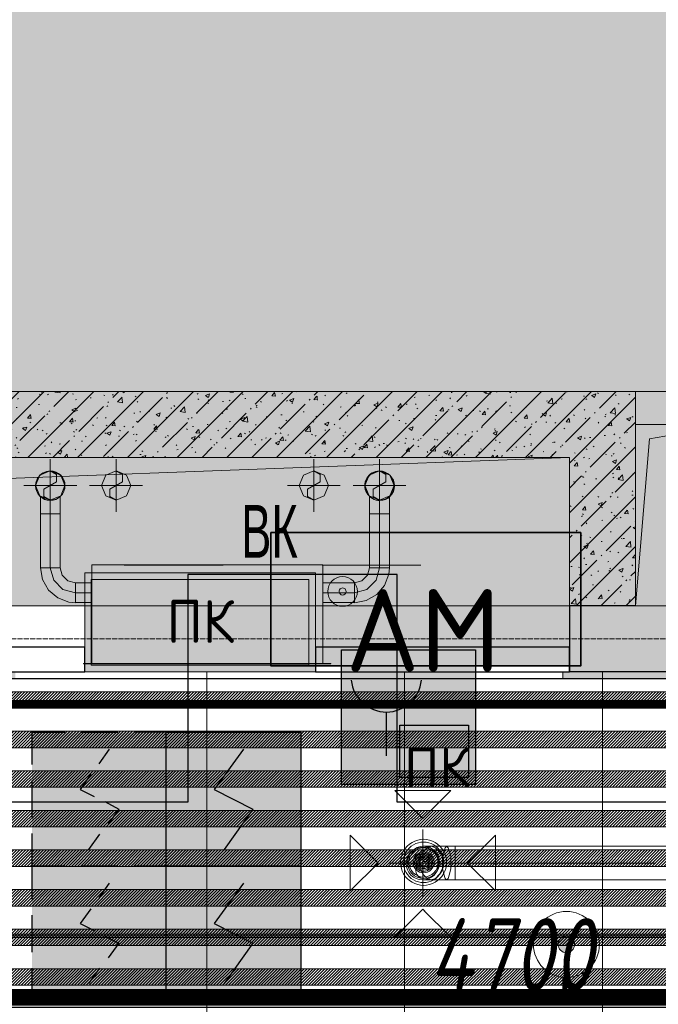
# Model space of a CAD drawing. Header units: millimetres. Extents: x -521669 to 178656, y -69521 to 500758.
# Tile 181 of 256: x -182570 to -180633, y 479105 to 482091. Entities that reach past the tile are written whole.
import ezdxf

# ---------------------------------------------------------------- set-up
doc = ezdxf.new("R2010")
doc.units = ezdxf.units.MM
for name, pattern in [('( Hidden )', [0.375, 0.25, -0.125]), ('-D1-03x03', [6, 3, -3]), ('-D1d1-15x02', [19, 15, -2, 0, -2]), ('DASHDOT', [25.4, 12.7, -6.35, 0, -6.35]), ('DASHEDx20', [0.75, 0.5, -0.25])]:
    doc.linetypes.add(name, pattern=pattern)
doc.layers.get('Defpoints').update_dxf_attribs({"color": 31})
for name, color, linetype, lineweight in [('_0', 7, 'Continuous', 13), ('A-DETL-GENF', 7, 'Continuous', 5), ('A-FLOR', 7, 'Continuous', 5), ('A-GENM-HDLN', 7, '-D1-03x03', 5), ('A-WALL', 7, 'Continuous', 5), ('A-WALL-FNSH', 8, 'Continuous', 5), ('dim_light', 12, 'Continuous', 9), ('dim_razv', 93, 'DASHDOT', 9), ('engineering', 20, 'Continuous', 13), ('I-WALL', 7, 'Continuous', 5), ('M-EQPM', 7, 'Continuous', 5), ('M-EQPM-IDEN', 7, 'Continuous', 5), ('pot', 183, 'Continuous', 15), ('pot sh', 183, 'Continuous', 15), ('S-GRID', 7, 'Continuous', 5), ('wall_new', 152, 'Continuous', 30)]:
    doc.layers.add(name, color=color, linetype=linetype, lineweight=lineweight)
for name, color, linetype, true_color in [('PDF16_0', 30, 'Continuous', 0xff7f00), ('PDF16_Оборудование', 7, 'Continuous', 0xffffff), ('PDF3_Geometry', 7, 'Continuous', 0xdedede), ('PDF3_Solid Fills', 7, 'Continuous', 0x008000)]:
    doc.layers.add(name, color=color, linetype=linetype, true_color=true_color)
for name, color, linetype in [('PDF16_ПС дымовой', 1, 'Continuous'), ('PDF16_ПС ручной', 1, 'Continuous'), ('PDF6_Воздуховоды', 5, 'Continuous'), ('PDF_Text', 7, 'Continuous')]:
    doc.layers.add(name, color=color, linetype=linetype)
doc.layers.add('pol', color=7, linetype='Continuous', lineweight=15, true_color=0x738991)
doc.layers.add('Сводный план', color=1, linetype='Continuous', lineweight=0, true_color=0xff0000)
doc.styles.add('Arial Narrow_4', font='txt', dxfattribs={"width": 0.75, "height": 200})
doc.styles.add('fl_iso paper', font='isocpeur.ttf', dxfattribs={"width": 0.8, "oblique": 10})
doc.styles.add('GOST-2.304_Type-B', font='GOST_Common.ttf')
doc.styles.add('PDF ISOCPEUR', font='isocpeur.ttf')
doc.dimstyles.new('In tre 1_75', dxfattribs={"dimtxt": 220, "dimasz": 120, "dimexe": 60, "dimexo": 10, "dimgap": 50, "dimtad": 1, "dimdec": 0, "dimrnd": 5, "dimzin": 0, "dimdsep": 46, "dimtxsty": 'fl_iso paper', "dimblk": 'ARCHTICK', "dimcen": 0, "dimdle": 60, "dimadec": 0, "dimazin": 0, "dimtfac": 1, "dimtdec": 0, "dimtofl": 0, "dimtmove": 1, "dimatfit": 1, "dimfxl": 1, "dimtfill": 1, "dimtolj": 1, "dimtzin": 0, "dimarcsym": 1})
pattern_1 = [(225, (-233499.5126, 460333.938), (4.49012806, -4.49012806), [])]
pattern_2 = [(225, (-233499.5126, 460693.938), (4.49012806, -4.49012806), [])]
pattern_3 = [(45, (-192252.93, 459363.33), (-75.43415, 75.43415), [106.68, -17.78, 3.556, -17.78]), (45, (-192252.93, 459438.71), (-75.43415, 75.43415), []), (50, (-192252.93, 459363.33), (127.5292, -11.15758), [13.335, -146.685]), (355, (-192252.93, 459363.33), (-24.66966, 133.74), [10.668, -117.348]), (100.451, (-192242.31, 459362.4), (102.85973, 122.5818), [11.333, -124.663]), (46.184, (-192252.93, 459398.89), (189.7552, -29.4304), [20.002, -220.027]), (96.636, (-192237.12, 459396.43), (166.1822, 173.1996), [17, -186.995]), (351.184, (-192252.93, 459398.89), (166.184, 173.1976), [16.002, -176.022]), (21, (-192235.15, 459390), (106.13027, -71.58603), [13.335, -146.685]), (326, (-192235.15, 459390), (43.2619, 128.93175), [10.668, -117.348]), (71.451, (-192226.31, 459384.03), (149.392, 57.34505), [11.333, -124.663]), (37.5, (-192252.935, 459363.327), (2.16223, 59.18836), [3.353, -112.573, 3.353, -115.773, -117.793]), (37.5, (-192252.935, 459363.327), (2.16223, 59.18836), [-235.052, 3.353, -114.44]), (7.5, (-192252.935, 459363.327), (46.77386, 70.12615), [3.353, -64.567, 3.353, -109.906, -44.894]), (7.5, (-192252.935, 459363.327), (46.77386, 70.12615), [-181.178, 3.353, -41.542]), (327.5, (-192292.584, 459363.327), (94.91367, -4.01009), [3.353, -41.097, 3.353, -135.331, -184.023]), (327.5, (-192292.584, 459363.327), (94.91367, -4.01009), [-183.134, 3.353, -180.67]), (317.5, (-192310.36, 459363.33), (103.69057, 17.79882), [3.353, -54.432, 3.353, -88.748, -130.683]), (317.5, (-192310.36, 459363.33), (103.69057, 17.79882), [-149.885, 3.353, -127.33])]

# ---------------------------------------------------------------- blocks, each defined once
blk = doc.blocks.new('_ArchTick')
at = {"color": 0, "linetype": 'ByBlock', "lineweight": 9, "const_width": 0.15}
blk.add_lwpolyline([(-0.5, -0.5), (0.5, 0.5)], dxfattribs=at)
blk = doc.blocks.new('*D6206')
at = {"layer": 'Defpoints', "color": 0, "transparency": 16777216}
for p in [(-178727.9, 479096.4), (-183427.9, 478918.8), (-178727.9, 478918.8)]:
    blk.add_point(p, dxfattribs=at)
at = {"layer": 'dim_light', "color": 0, "lineweight": -2, "transparency": 16777216}
for p, q in [((-183427.9, 478928.8), (-183427.9, 479156.4)), ((-178727.9, 478928.8), (-178727.9, 479156.4)), ((-183487.9, 479096.4), (-178667.9, 479096.4))]:
    blk.add_line(p, q, dxfattribs=at)
at = {"layer": 'dim_light', "color": 0, "lineweight": -2, "transparency": 16777216, "xscale": 120, "yscale": 120, "zscale": 120, "rotation": 180}
blk.add_blockref('_ArchTick', (-183427.9, 479096.4), dxfattribs=at)
at = {"layer": 'dim_light', "color": 0, "lineweight": -2, "transparency": 16777216, "xscale": 120, "yscale": 120, "zscale": 120}
blk.add_blockref('_ArchTick', (-178727.9, 479096.4), dxfattribs=at)
at = {"layer": 'dim_light', "color": 0, "transparency": 16777216, "insert": (-181077.9, 479256.4), "char_height": 220, "attachment_point": 5, "style": 'fl_iso paper', "bg_fill": 3, "box_fill_scale": 1.1, "bg_fill_color": 256, "bg_fill_true_color": 13158600, "bg_fill_transparency": 0}
blk.add_mtext('\\A1;4700', dxfattribs=at)
blk = doc.blocks.new('*U12449')
at = {"layer": 'pol', "true_color": 0x007dfa, "transparency": 33554687}
h = blk.add_hatch(color=150, dxfattribs=at)
h.dxf.hatch_style = 1
h.paths.add_polyline_path([(18004.9, 0), (0, 0), (0, -10), (18004.9, -10)])
at = {"layer": 'pol', "color": 162, "true_color": 0x2c3cc9}
blk.add_lwpolyline([(18004.9, 0), (0, 0), (0, -10), (18004.9, -10)], close=True, dxfattribs=at)
blk = doc.blocks.new('yuyilotffff')
at = {"layer": 'PDF6_Воздуховоды', "color": 5, "lineweight": 18, "true_color": 0x0000ff}
for points in [[(10870.8, 20340.5), (10955.5, 20255.8), (11040.2, 20340.5)], [(10735.4, 20205), (10820, 20120.4), (10735.4, 20035.7)], [(11175.6, 20205), (11091, 20120.4), (11175.6, 20035.7)], [(10980.9, 20069.6), (10993.6, 20073.8), (11006.3, 20086.5), (11014.8, 20103.4), (11019, 20120.4), (11014.8, 20141.5), (11006.3, 20154.2), (10993.6, 20166.9), (10980.9, 20171.2), (10968.2, 20166.9), (10955.5, 20154.2), (10947, 20141.5), (10947, 20120.4), (10947, 20103.4), (10955.5, 20086.5), (10968.2, 20073.8)], [(11027.5, 20069.6), (11031.7, 20073.8), (11035.9, 20086.5), (11040.2, 20103.4), (11040.2, 20120.4), (11040.2, 20141.5), (11035.9, 20154.2), (11031.7, 20166.9), (11027.5, 20171.2), (11023.2, 20166.9), (11019, 20154.2), (11014.8, 20141.5), (11014.8, 20120.4), (11014.8, 20103.4), (11019, 20086.5), (11023.2, 20073.8)], [(11052.9, 20069.6), (11052.9, 20120.4), (11052.9, 20171.2), (11052.9, 20120.4)], [(11052.9, 20120.4), (11662.4, 20120.4)], [(10870.8, 19896), (10955.5, 19980.7), (11040.2, 19896)]]:
    blk.add_lwpolyline(points, close=True, dxfattribs=at)
for points in [[(10955.5, 20018.8), (10955.5, 20222)], [(11052.9, 20171.2), (11027.5, 20171.2), (10980.9, 20171.2), (10955.5, 20171.2)], [(18507.5, 20171.2), (18465.2, 20171.2), (18435.6, 20171.2), (18342.4, 20171.2), (18312.8, 20171.2), (18274.7, 20171.2), (11052.9, 20171.2), (11052.9, 20069.6), (18274.7, 20069.6), (18274.7, 20171.2)], [(10853.9, 20120.4), (11052.9, 20120.4), (10955.5, 20120.4)], [(10955.5, 20069.6), (10980.9, 20069.6), (11027.5, 20069.6), (11052.9, 20069.6)]]:
    blk.add_lwpolyline(points, dxfattribs=at)
for points in [[(10887.8, 20122.5, 1.000007), (11027.5, 20122.5, 1.000007)], [(10896.2, 20122.5, 1.000005), (11019, 20122.5, 1.000005)], [(10957.6, 20166.9, 0.999995), (10957.6, 20078, 0.999995)], [(10957.6, 20154.2, 0.999992), (10957.6, 20090.7, 0.999992)], [(10957.6, 20150, 0.999998), (10957.6, 20095, 0.999998)], [(10957.6, 20145.8, 1.000008), (10957.6, 20099.2, 1.000008)], [(10957.6, 20141.5, 1.00002), (10957.6, 20103.4, 1.00002)], [(10957.6, 20137.3, 1.000041), (10957.6, 20107.7, 1.000041)], [(10957.6, 20133.1, 1.000014), (10957.6, 20111.9, 1.000014)]]:
    blk.add_lwpolyline(points, format="xyb", close=True, dxfattribs=at)
for points in [[(10957.6, 20120.4, 1.000008), (10957.6, 20073.8, -0.414213), (10908.9, 20122.5, -0.414213), (10957.6, 20171.2, 0.999991), (10957.6, 20073.8, 0.999991), (10957.6, 20171.2, -1.000008), (10957.6, 20124.6)], [(10957.6, 20073.8, 0.414213), (11006.3, 20122.5, 0.414213), (10957.6, 20171.2)]]:
    blk.add_lwpolyline(points, format="xyb", dxfattribs=at)
blk.add_circle((10954.3, 20119.2), 49.6, dxfattribs=at)
for radius, start, end in [(69.8, 359.9996, 180.0004), (61.4, 359.9997, 180.0003), (48.7, 0.0005, 179.9995), (48.7, 0.0005, 179.9995), (48.7, 0.0005, 179.9995), (48.7, 0.0005, 179.9995), (48.7, 0.0005, 179.9995), (69.8, 179.9996, 0.0004), (61.4, 179.9997, 0.0003), (48.7, 180.0005, 359.9995), (48.7, 180.0005, 359.9995), (48.7, 180.0005, 359.9995), (48.7, 180.0005, 359.9995), (48.7, 180.0005, 359.9995), (23.3, 89.9995, 270.0005), (23.3, 269.9995, 90.0005)]:
    blk.add_arc((10957.6, 20122.5), radius, start, end, dxfattribs=at)
blk = doc.blocks.new('jkhgfd345')
at = {"layer": 'PDF16_0', "lineweight": 25}
blk.add_lwpolyline([(28990, 24845.5), (27593, 24845.5), (27593, 22326.7), (25899.6, 22326.7), (25899.6, 20305.3), (25406.5, 20305.3), (25076.3, 20305.3), (17073.1, 20305.3), (17073.1, 23459.1), (16709, 23459.1), (16709, 20305.3), (10877.6, 20305.3), (10877.6, 20995.3), (10242.6, 20995.3), (10242.6, 20305.3), (7505.7, 20305.3)], dxfattribs=at)
at = {"layer": 'PDF16_Оборудование', "transparency": 33554559}
for points in [[(11434.3, 21122.3), (10494.5, 21122.3), (11434.3, 20718)], [(10494.5, 21122.3), (11434.3, 20718), (10494.5, 20718)]]:
    blk.add_solid(points, dxfattribs=at)
at = {"layer": 'PDF16_ПС дымовой', "color": 230, "lineweight": 25, "true_color": 0xff007f}
for points in [[(9770.6, 20419.6), (9770.6, 20516.9), (9870.1, 20516.9)], [(9918.7, 20516.9), (10030.9, 20516.9)], [(10177, 20419.6), (10177, 20516.9), (10079.6, 20516.9)], [(9973.8, 20421.7), (10005.5, 20466.1)], [(9770.6, 20258.7), (9770.6, 20370.9)], [(9948.4, 20389.9), (9916.6, 20343.4), (9959, 20322.2)], [(10177, 20258.7), (10177, 20370.9)], [(9990.7, 20307.4), (10033, 20284.1), (10001.3, 20239.6)], [(9770.6, 20011), (9770.6, 20110.5), (9870.1, 20110.5), (9770.6, 20110.5), (9770.6, 20210)], [(9942, 20161.3), (9975.9, 20207.9)], [(10177, 20011), (10177, 20110.5), (10079.6, 20110.5), (10177, 20110.5), (10177, 20210)], [(9973.8, 20015.3), (10005.5, 20059.7)], [(9948.4, 19981.4), (9916.6, 19937), (9959, 19915.8)], [(9770.6, 19850.2), (9770.6, 19962.4)], [(10177, 19850.2), (10177, 19962.4)], [(9990.7, 19898.9), (10033, 19877.7), (10001.3, 19833.2)], [(9870.1, 19704.1), (9770.6, 19704.1), (9770.6, 19801.5)], [(9942, 19754.9), (9975.9, 19801.5)], [(10079.6, 19704.1), (10177, 19704.1), (10177, 19801.5)], [(9918.7, 19704.1), (10030.9, 19704.1)]]:
    blk.add_lwpolyline(points, dxfattribs=at)
at = {"layer": 'PDF16_ПС дымовой', "lineweight": 30}
for points in [[(10585.5, 20516.9), (10585.5, 20313.7), (10585.5, 20110.5), (10382.3, 20110.5), (10177, 20110.5), (10177, 20313.7), (10177, 20516.9), (10382.3, 20516.9)], [(10585.5, 20110.5), (10585.5, 19907.3), (10585.5, 19704.1), (10382.3, 19704.1), (10177, 19704.1), (10177, 19907.3), (10177, 20110.5), (10382.3, 20110.5)]]:
    blk.add_lwpolyline(points, close=True, dxfattribs=at)
for points in [[(10411.9, 20466.1), (10323, 20343.4), (10439.4, 20284.1), (10352.7, 20161.3)], [(10411.9, 20059.7), (10323, 19937), (10439.4, 19877.7), (10352.7, 19754.9)]]:
    blk.add_lwpolyline(points, dxfattribs=at)
at = {"layer": 'PDF16_ПС дымовой', "color": 230, "lineweight": 25, "true_color": 0xff007f}
blk.add_lwpolyline([(10030.9, 20110.5), (9918.7, 20110.5)], close=True, dxfattribs=at)
at = {"layer": 'PDF16_ПС дымовой', "color": 7, "true_color": 0xffffff, "transparency": 33554559}
for points in [[(10177, 20516.9), (9770.6, 20516.9), (10177, 20110.5)], [(9770.6, 20516.9), (10177, 20110.5), (9770.6, 20110.5)], [(10585.5, 20516.9), (10177, 20516.9), (10585.5, 20313.7)], [(10177, 20516.9), (10585.5, 20313.7), (10177, 20313.7)], [(10585.5, 20313.7), (10177, 20313.7), (10585.5, 20110.5)], [(10177, 20313.7), (10585.5, 20110.5), (10177, 20110.5)], [(10177, 20110.5), (9770.6, 20110.5), (10177, 19704.1)], [(9770.6, 20110.5), (10177, 19704.1), (9770.6, 19704.1)], [(10585.5, 20110.5), (10177, 20110.5), (10585.5, 19907.3)], [(10177, 20110.5), (10585.5, 19907.3), (10177, 19907.3)], [(10585.5, 19907.3), (10177, 19907.3), (10585.5, 19704.1)], [(10177, 19907.3), (10585.5, 19704.1), (10177, 19704.1)]]:
    blk.add_solid(points, dxfattribs=at)
at = {"layer": 'PDF16_ПС ручной', "color": 7, "true_color": 0xffffff, "transparency": 33554559}
for points in [[(11114.7, 20766.7), (10708.3, 20766.7), (11114.7, 20358.2)], [(10708.3, 20766.7), (11114.7, 20358.2), (10708.3, 20358.2)]]:
    blk.add_solid(points, dxfattribs=at)
at = {"layer": 'PDF_Text', "color": 177, "lineweight": 35, "true_color": 0x283188}
blk.add_lwpolyline([(11434.3, 21122.3), (10494.5, 21122.3), (10494.5, 20718), (11434.3, 20718)], close=True, dxfattribs=at)
at = {"layer": 'PDF_Text', "color": 5, "lineweight": 30}
for points in [[(11114.7, 20358.2), (10708.3, 20358.2), (10708.3, 20766.7), (11114.7, 20766.7)], [(10886.1, 20538.1), (11093.5, 20538.1), (11093.5, 20379.3), (10886.1, 20379.3)]]:
    blk.add_lwpolyline(points, close=True, dxfattribs=at)
blk.add_lwpolyline([(10843.7, 20576.2), (10843.7, 20445)], dxfattribs=at)
blk.add_arc((10844.8, 20685.2), 106.9, 185.5706, 354.4294, dxfattribs=at)
at = {"layer": 'PDF_Text', "color": 177, "true_color": 0x283188, "insert": (10721, 20700.5), "char_height": 249.99, "attachment_point": 7, "style": 'PDF ISOCPEUR'}
blk.add_mtext('АМ', dxfattribs=at)
at = {"layer": 'PDF_Text', "color": 5, "insert": (10898.8, 20350.4), "char_height": 120, "attachment_point": 7, "style": 'PDF ISOCPEUR'}
blk.add_mtext('ПК', dxfattribs=at)
blk = doc.blocks.new('drytrytd244')
at = {"layer": 'Сводный план', "lineweight": 13, "true_color": 0x00c200}
h = blk.add_hatch(color=92, dxfattribs=at)
h.dxf.hatch_style = 1
edge = h.paths.add_edge_path()
edge.add_arc((11390.7, 19873.6), 25, 0, 360)
at = {"layer": 'PDF3_Geometry', "color": 1, "lineweight": 18}
for points in [[(9825.7, 21344.8), (9825.7, 21184.8)], [(10823.8, 21344.8), (10823.8, 21184.8)], [(9781.2, 21264.8), (9794.2, 21233.3), (9825.7, 21220.3), (9857.1, 21233.3), (9870.2, 21264.8), (9857.1, 21296.3), (9825.7, 21309.3), (9794.2, 21296.3)], [(10779.3, 21264.8), (10792.3, 21233.3), (10823.8, 21220.3), (10855.2, 21233.3), (10868.3, 21264.8), (10855.2, 21296.3), (10823.8, 21309.3), (10792.3, 21296.3)], [(9905.7, 21264.8), (9745.7, 21264.8)], [(10903.8, 21264.8), (10743.8, 21264.8)], [(9825.7, 21178.8), (9817.9, 21178.8), (9810.6, 21178.8), (9804.4, 21178.8), (9799.6, 21178.8), (9796.6, 21178.8), (9795.5, 21178.8), (9796.6, 21178.8), (9799.6, 21178.8), (9804.4, 21178.8), (9810.6, 21178.8), (9817.9, 21178.8)], [(9825.7, 21178.8), (9833.4, 21178.8), (9840.7, 21178.8), (9846.9, 21178.8), (9851.7, 21178.8), (9854.7, 21178.8), (9855.7, 21178.8), (9855.7, 21015.9), (9854.7, 21015.9), (9851.7, 21015.9), (9846.9, 21015.9), (9840.7, 21015.9), (9833.4, 21015.9), (9825.7, 21015.9)], [(9825.7, 21178.8), (9833.5, 21178.8), (9840.8, 21178.8), (9847, 21178.8), (9851.8, 21178.8), (9854.8, 21178.8), (9855.8, 21178.8), (9854.8, 21178.8), (9851.8, 21178.8), (9847, 21178.8), (9840.8, 21178.8), (9833.5, 21178.8)], [(10823.8, 21178.8), (10816, 21178.8), (10808.7, 21178.8), (10802.5, 21178.8), (10797.7, 21178.8), (10794.7, 21178.8), (10793.6, 21178.8), (10794.7, 21178.8), (10797.7, 21178.8), (10802.5, 21178.8), (10808.7, 21178.8), (10816, 21178.8)], [(10823.8, 21178.8), (10831.6, 21178.8), (10838.8, 21178.8), (10845.1, 21178.8), (10849.9, 21178.8), (10852.9, 21178.8), (10853.9, 21178.8), (10852.9, 21178.8), (10849.9, 21178.8), (10845.1, 21178.8), (10838.8, 21178.8), (10831.6, 21178.8)], [(10651.7, 20725.9), (10651.7, 21024.9), (9951.7, 21024.9), (9951.7, 20725.9), (9951.7, 21024.9), (10651.7, 21024.9)], [(9901.7, 20970), (9878.6, 20976.3), (9861.8, 20993.3), (9855.8, 21015.9), (9854.8, 21015.9), (9851.8, 21015.9), (9847, 21015.9), (9840.8, 21015.9), (9833.5, 21015.9), (9825.7, 21015.9), (9817.9, 21015.9), (9810.6, 21015.9), (9804.4, 21015.9), (9799.6, 21015.9), (9796.6, 21015.9), (9795.5, 21015.9), (9801.8, 20979.8), (9820, 20948), (9848, 20924.3), (9882.3, 20911.5), (9901.7, 20909.7), (9901.7, 20910.8), (9901.7, 20913.8), (9901.7, 20918.6), (9901.7, 20924.8), (9901.7, 20932.1), (9901.7, 20939.9), (9901.7, 20947.7), (9901.7, 20955), (9901.7, 20961.2), (9901.7, 20966), (9901.7, 20969)], [(9835.9, 20977.9), (9825.7, 21015.9), (9835.9, 20977.9), (9863.7, 20950.1), (9901.7, 20939.9), (9863.7, 20950.1)], [(10793.6, 21015.9), (10787.4, 20992.8), (10770.4, 20976), (10747.8, 20970), (10747.8, 20969), (10747.8, 20966), (10747.8, 20961.2), (10747.8, 20955), (10747.8, 20947.7), (10747.8, 20939.9), (10747.8, 20932.1), (10747.8, 20924.8), (10747.8, 20918.6), (10747.8, 20913.8), (10747.8, 20910.8), (10747.8, 20909.7), (10783.8, 20916.1), (10815.6, 20934.3), (10839.3, 20962.2), (10852.1, 20996.5), (10853.9, 21015.9), (10852.9, 21015.9), (10849.9, 21015.9), (10845.1, 21015.9), (10838.8, 21015.9), (10831.6, 21015.9), (10823.8, 21015.9), (10816, 21015.9), (10808.7, 21015.9), (10802.5, 21015.9), (10797.7, 21015.9), (10794.7, 21015.9)], [(9901.7, 20939.9), (9901.7, 20947.7), (9901.7, 20954.9), (9901.7, 20961.1), (9901.7, 20965.9), (9901.7, 20968.9), (9901.7, 20969.9), (9951.7, 20969.9), (9951.7, 20968.9), (9951.7, 20965.9), (9951.7, 20961.1), (9951.7, 20954.9), (9951.7, 20947.7), (9951.7, 20939.9)], [(10747.8, 20939.9), (10747.8, 20932.1), (10747.8, 20924.9), (10747.8, 20918.7), (10747.8, 20913.9), (10747.8, 20910.9), (10747.8, 20909.9), (10651.7, 20909.9), (10651.7, 20910.9), (10651.7, 20913.9), (10651.7, 20918.7), (10651.7, 20924.9), (10651.7, 20932.1), (10651.7, 20939.9)], [(10676.7, 20725.9), (9926.7, 20725.9)], [(9926.7, 20724.9), (9926.7, 20725.9)], [(10676.7, 20724.9), (9926.7, 20724.9)], [(10651.7, 20725.9), (9951.7, 20725.9)], [(10626.7, 20724.9), (9976.7, 20724.9)], [(9976.7, 20724.9), (10626.7, 20724.9)], [(10626.7, 20724.9), (9976.7, 20724.9)], [(9976.7, 20724.9), (10626.7, 20724.9)], [(10676.7, 20724.9), (10676.7, 20725.9)]]:
    blk.add_lwpolyline(points, close=True, dxfattribs=at)
at = {"layer": 'PDF3_Geometry', "color": 232, "lineweight": 18, "true_color": 0xca0064}
for points in [[(10025, 21184.8), (10025, 21344.8)], [(10625, 21184.8), (10625, 21344.8)], [(10025, 21309.3), (10044.3, 21298.2), (10044.3, 21275.9), (10025, 21264.8), (10005.8, 21253.7), (10005.8, 21231.4), (10025, 21220.3)], [(10625, 21309.3), (10644.3, 21298.2), (10644.3, 21275.9), (10625, 21264.8), (10605.8, 21253.7), (10605.8, 21231.4), (10625, 21220.3)], [(9945, 21264.8), (10105, 21264.8)], [(10545, 21264.8), (10705, 21264.8)]]:
    blk.add_lwpolyline(points, dxfattribs=at)
at = {"layer": 'PDF3_Geometry', "color": 1, "lineweight": 18}
for points in [[(9825.7, 21309.3), (9844.9, 21298.2), (9844.9, 21275.9), (9825.7, 21264.8), (9806.4, 21253.7), (9806.4, 21231.4), (9825.7, 21220.3, 1)], [(10823.8, 21309.3), (10843, 21298.2), (10843, 21275.9), (10823.8, 21264.8), (10804.5, 21253.7), (10804.5, 21231.4), (10823.8, 21220.3, 0.999992)]]:
    blk.add_lwpolyline(points, format="xyb", close=True, dxfattribs=at)
at = {"layer": 'PDF3_Geometry', "color": 232, "lineweight": 18, "true_color": 0xca0064}
for points in [[(9980.5, 21264.8), (9993.6, 21233.3), (10025, 21220.3), (10056.5, 21233.3), (10069.5, 21264.8), (10056.5, 21296.3), (10025, 21309.3), (9993.6, 21296.3)], [(10580.5, 21264.8), (10593.6, 21233.3), (10625, 21220.3), (10656.5, 21233.3), (10669.5, 21264.8), (10656.5, 21296.3), (10625, 21309.3), (10593.6, 21296.3)]]:
    blk.add_lwpolyline(points, close=True, dxfattribs=at)
at = {"layer": 'PDF3_Geometry', "color": 1, "lineweight": 18}
for points in [[(9825.7, 21178.8), (9825.7, 21264.8)], [(10823.8, 21178.8), (10823.8, 21264.8)], [(9795.5, 21232.1), (9795.5, 21178.8)], [(9855.8, 21178.8), (9855.8, 21232.1)], [(10793.6, 21232.1), (10793.6, 21178.8)], [(10853.9, 21178.8), (10853.9, 21232.1)], [(9855.7, 21015.9), (9854.7, 21015.9), (9851.7, 21015.9), (9846.9, 21015.9), (9840.7, 21015.9), (9833.4, 21015.9), (9825.7, 21015.9), (9825.7, 21178.8), (9817.9, 21178.8), (9810.7, 21178.8), (9804.5, 21178.8), (9799.7, 21178.8), (9796.7, 21178.8), (9795.7, 21178.8), (9795.7, 21015.9), (9796.7, 21015.9), (9799.7, 21015.9), (9804.5, 21015.9), (9810.7, 21015.9), (9817.9, 21015.9), (9825.7, 21015.9), (9817.9, 21015.9), (9810.7, 21015.9), (9804.5, 21015.9), (9799.7, 21015.9), (9796.7, 21015.9), (9795.7, 21015.9)], [(9795.7, 21178.8), (9796.7, 21178.8), (9799.7, 21178.8), (9804.5, 21178.8), (9810.7, 21178.8), (9817.9, 21178.8), (9825.7, 21178.8), (9833.4, 21178.8), (9840.7, 21178.8), (9846.9, 21178.8), (9851.7, 21178.8), (9854.7, 21178.8), (9855.7, 21178.8)], [(10793.8, 21015.9), (10794.8, 21015.9), (10797.8, 21015.9), (10802.6, 21015.9), (10808.8, 21015.9), (10816, 21015.9), (10823.8, 21015.9), (10831.5, 21015.9), (10838.8, 21015.9), (10845, 21015.9), (10849.8, 21015.9), (10852.8, 21015.9), (10853.8, 21015.9), (10852.8, 21015.9), (10849.8, 21015.9), (10845, 21015.9), (10838.8, 21015.9), (10831.5, 21015.9), (10823.8, 21015.9), (10816, 21015.9), (10808.8, 21015.9), (10802.6, 21015.9), (10797.8, 21015.9), (10794.8, 21015.9), (10793.8, 21015.9), (10793.8, 21178.8), (10794.8, 21178.8), (10797.8, 21178.8), (10802.6, 21178.8), (10808.8, 21178.8), (10816, 21178.8), (10823.8, 21178.8), (10823.8, 21015.9), (10813.6, 20977.9), (10785.8, 20950.1), (10747.8, 20939.9), (10651.7, 20939.9), (10651.7, 20932.1), (10651.7, 20924.9), (10651.7, 20918.7), (10651.7, 20913.9), (10651.7, 20910.9), (10651.7, 20909.9)], [(10793.8, 21178.8), (10794.8, 21178.8), (10797.8, 21178.8), (10802.6, 21178.8), (10808.8, 21178.8), (10816, 21178.8), (10823.8, 21178.8), (10823.8, 21015.9), (10813.6, 20977.9), (10785.8, 20950.1), (10747.8, 20939.9), (10747.8, 20932.1), (10747.8, 20924.9), (10747.8, 20918.7), (10747.8, 20913.9), (10747.8, 20910.9), (10747.8, 20909.9)], [(10853.8, 21015.9), (10853.8, 21178.8), (10852.8, 21178.8), (10849.8, 21178.8), (10845, 21178.8), (10838.8, 21178.8), (10831.5, 21178.8), (10823.8, 21178.8), (10831.5, 21178.8), (10838.8, 21178.8), (10845, 21178.8), (10849.8, 21178.8), (10852.8, 21178.8), (10853.8, 21178.8)], [(9855.8, 21015.9), (9854.8, 21015.9), (9851.8, 21015.9), (9847, 21015.9), (9840.8, 21015.9), (9833.5, 21015.9), (9825.7, 21015.9), (9817.9, 21015.9), (9810.6, 21015.9), (9804.4, 21015.9), (9799.6, 21015.9), (9796.6, 21015.9), (9795.5, 21015.9)], [(10793.6, 21015.9), (10794.7, 21015.9), (10797.7, 21015.9), (10802.5, 21015.9), (10808.7, 21015.9), (10816, 21015.9), (10823.8, 21015.9), (10831.6, 21015.9), (10838.8, 21015.9), (10845.1, 21015.9), (10849.9, 21015.9), (10852.9, 21015.9), (10853.9, 21015.9)], [(9901.7, 20970), (9901.7, 20969), (9901.7, 20966), (9901.7, 20961.2), (9901.7, 20955), (9901.7, 20947.7), (9901.7, 20939.9), (9901.7, 20932.1), (9901.7, 20924.8), (9901.7, 20918.6), (9901.7, 20913.8), (9901.7, 20910.8), (9901.7, 20909.7)], [(9901.7, 20969.9), (9901.7, 20968.9), (9901.7, 20965.9), (9901.7, 20961.1), (9901.7, 20954.9), (9901.7, 20947.7), (9901.7, 20939.9), (9951.7, 20939.9), (9951.7, 20947.7), (9951.7, 20954.9), (9951.7, 20961.1), (9951.7, 20965.9), (9951.7, 20968.9), (9951.7, 20969.9)], [(10747.8, 20969.9), (10747.8, 20968.9), (10747.8, 20965.9), (10747.8, 20961.1), (10747.8, 20954.9), (10747.8, 20947.7), (10747.8, 20939.9), (10747.8, 20947.7), (10747.8, 20954.9), (10747.8, 20961.1), (10747.8, 20965.9), (10747.8, 20968.9), (10747.8, 20969.9), (10651.7, 20969.9), (10651.7, 20968.9), (10651.7, 20965.9), (10651.7, 20961.1), (10651.7, 20954.9), (10651.7, 20947.7), (10651.7, 20939.9), (10651.7, 20947.7), (10651.7, 20954.9), (10651.7, 20961.1), (10651.7, 20965.9), (10651.7, 20968.9), (10651.7, 20969.9)], [(10747.8, 20970), (10747.8, 20969), (10747.8, 20966), (10747.8, 20961.2), (10747.8, 20955), (10747.8, 20947.7), (10747.8, 20939.9), (10747.8, 20932.1), (10747.8, 20924.8), (10747.8, 20918.6), (10747.8, 20913.8), (10747.8, 20910.8), (10747.8, 20909.7)], [(9901.7, 20909.9), (9901.7, 20910.9), (9901.7, 20913.9), (9901.7, 20918.7), (9901.7, 20924.9), (9901.7, 20932.1), (9901.7, 20939.9), (9901.7, 20932.1), (9901.7, 20924.9), (9901.7, 20918.7), (9901.7, 20913.9), (9901.7, 20910.9), (9901.7, 20909.9), (9951.7, 20909.9), (9951.7, 20910.9), (9951.7, 20913.9), (9951.7, 20918.7), (9951.7, 20924.9), (9951.7, 20932.1), (9951.7, 20939.9), (9951.7, 20932.1), (9951.7, 20924.9), (9951.7, 20918.7), (9951.7, 20913.9), (9951.7, 20910.9), (9951.7, 20909.9)], [(10626.7, 20725.9), (9976.7, 20725.9)], [(9976.7, 20725.9), (9976.7, 20724.9)], [(9976.7, 20724.9), (9976.7, 20725.9)], [(9976.7, 20725.9), (10626.7, 20725.9)], [(10626.7, 20725.9), (9976.7, 20725.9)], [(9976.7, 20725.9), (9976.7, 20724.9)], [(9976.7, 20725.9), (9976.7, 20724.9)], [(9976.7, 20725.9), (10626.7, 20725.9)], [(10626.7, 20725.9), (9976.7, 20725.9)], [(9976.7, 20725.9), (10626.7, 20725.9)], [(9976.7, 20725.9), (10626.7, 20725.9)], [(10626.7, 20725.9), (9976.7, 20725.9)], [(9976.7, 20724.9), (9976.7, 20725.9)], [(9976.7, 20725.9), (9976.7, 20724.9)], [(9976.7, 20725.9), (9976.7, 20724.9)], [(9976.7, 20725.9), (9976.7, 20724.9)], [(10626.7, 20724.9), (10626.7, 20725.9)], [(10626.7, 20724.9), (10626.7, 20725.9)], [(10626.7, 20725.9), (10626.7, 20724.9)], [(10626.7, 20725.9), (10626.7, 20724.9)], [(10626.7, 20724.9), (10626.7, 20725.9)], [(10626.7, 20724.9), (10626.7, 20725.9)], [(10626.7, 20725.9), (10626.7, 20724.9)], [(10626.7, 20725.9), (10626.7, 20724.9)]]:
    blk.add_lwpolyline(points, dxfattribs=at)
at = {"layer": 'PDF3_Geometry', "color": 254, "lineweight": 9, "true_color": 0xcccccc}
blk.add_lwpolyline([(10049.7, 21023.9), (10349.7, 21023.9)], close=True, dxfattribs=at)
for points in [[(10649.7, 21023.9), (10949.7, 21023.9)], [(10949.7, 21023.9), (10649.7, 21023.9)]]:
    blk.add_lwpolyline(points, dxfattribs=at)
at = {"layer": 'PDF3_Geometry', "color": 1, "lineweight": 18}
for centre, start, end in [((9825.5, 21264.1), 90.0005, 269.9995), ((9825.5, 21264.1), 90.0005, 269.9995), ((9825.7, 21264.8), 89.9991, 270.0009), ((9825.7, 21264.8), 89.9991, 270.0009), ((9825.5, 21264.1), 270, 90), ((9825.7, 21264.8), 270, 90), ((10823.8, 21264.8), 89.9991, 270.0009), ((10823.8, 21264.8), 89.9991, 270.0009), ((10825, 21263.8), 89.9986, 270.0014), ((10825, 21263.8), 89.9986, 270.0014), ((10823.8, 21264.8), 270.0005, 89.9995), ((10825, 21263.8), 270, 90)]:
    blk.add_arc(centre, 44.4, start, end, dxfattribs=at)
at = {"layer": 'PDF3_Geometry', "color": 96, "lineweight": 18, "true_color": 0x008000}
for radius, start, end in [(45, 0.0007, 179.9993), (45, 180.0007, 359.9993), (10.7, 359.9972, 180.0028), (10.7, 180.0028, 359.9972)]:
    blk.add_arc((10712, 20943.8), radius, start, end, dxfattribs=at)
at = {"layer": 'PDF3_Solid Fills', "color": 11, "lineweight": 35, "true_color": 0xff7b7b, "transparency": 33554559}
for points in [[(10676.7, 20724.9), (10676.7, 20725.9), (9926.7, 20724.9)], [(10626.7, 20724.9), (10626.7, 20725.9), (9976.7, 20724.9)], [(10626.7, 20724.9), (10626.7, 20725.9), (9976.7, 20724.9)], [(10626.7, 20724.9), (10626.7, 20725.9), (9976.7, 20724.9)], [(10626.7, 20724.9), (10626.7, 20725.9), (9976.7, 20724.9)]]:
    blk.add_solid(points, dxfattribs=at)
at = {"layer": 'Сводный план', "color": 96, "true_color": 0x008000}
for points, const_width in [([(24446.8, 16849.7), (24155.8, 16855.7), (24155, 17559.8), (23605.8, 17570.7), (23615, 19711.9), (7375.5, 19713.5), (7375, 21424.8)], 50), ([(11385.9, 19773.2), (11385.9, 19717.2)], 15)]:
    blk.add_lwpolyline(points, dxfattribs=dict(at, const_width=const_width))
at = {"layer": 'Сводный план', "color": 92, "lineweight": 13, "true_color": 0x00c200}
for radius in [100, 25]:
    blk.add_circle((11390.7, 19873.6), radius, dxfattribs=at)
blk = doc.blocks.new('A_MEQ_OpeningShaft-Rectangular - ВК-6096114-50_AS_M_L34')
at = {"layer": 'A-DETL-GENF'}
for p, q in [((1800, 0), (0, 0)), ((0, 0), (0, -450)), ((64.3, -64.3), (1800, 0)), ((1800, 0), (1800, -450)), ((0, -450), (64.3, -64.3)), ((0, -450), (1800, -450))]:
    blk.add_line(p, q, dxfattribs=at)
at = {"layer": 'A-GENM-HDLN'}
for p, q in [((1800, 0), (0, 0)), ((0, 0), (0, -450)), ((1800, -450), (1800, 0)), ((0, -450), (1800, -450))]:
    blk.add_line(p, q, dxfattribs=at)
blk = doc.blocks.new('A_MEQ_OpeningShaft-Rectangular - ВК-5047558-50_AS_M_L34')
at = {"layer": 'A-DETL-GENF'}
for p, q in [((300, 0), (0, 0)), ((0, 0), (0, -550)), ((42.9, -42.9), (300, 0)), ((300, 0), (300, -550)), ((0, -550), (42.9, -42.9)), ((0, -550), (300, -550))]:
    blk.add_line(p, q, dxfattribs=at)
at = {"layer": 'A-GENM-HDLN'}
for p, q in [((300, 0), (0, 0)), ((0, 0), (0, -550)), ((300, -550), (300, 0)), ((0, -550), (300, -550))]:
    blk.add_line(p, q, dxfattribs=at)

msp = doc.modelspace()

# ---------------------------------------------------------------- hatches: boundary and pattern name
at = {"layer": '_0', "transparency": 33554534}
h = msp.add_hatch(color=252, dxfattribs=at)
h.dxf.hatch_style = 1
h.paths.add_polyline_path([(-154802.1, 458862.5), (-192753.7, 458862.5), (-192753.7, 488814.1), (-154802.1, 488814.1)])
h.paths.add_polyline_path([(-166902.9, 480313.3), (-166902.9, 478313.3), (-169852.9, 478313.3), (-169852.9, 469363.3), (-163702.9, 469363.3), (-163702.9, 467363.3), (-183952.9, 467363.3), (-183952.9, 467363.3), (-186002.9, 467363.3), (-186002.9, 469363.3), (-183852.9, 469363.3), (-183852.9, 473413.3), (-179002.9, 473413.3), (-179002.9, 471913.3), (-177352.9, 471913.3), (-177352.9, 478313.3), (-185752.9, 478313.3), (-185752.9, 480313.3), (-182952.9, 480313.3), (-166902.9, 480313.3)], flags=16)
at = {"layer": 'A-WALL'}
h = msp.add_hatch(dxfattribs=at)
h.set_pattern_fill('FP_1', color=256, style=0, pattern_type=2)
h.set_pattern_definition([(45, (-192252.935, 459363.33), (-57.02463, 57.02463), []), (45, (-192195.91, 459363.33), (-57.02463, 57.02463), [100.806, -20.161, 3.353, -16.808])])
h.paths.add_polyline_path([(-176490.3, 480113.3), (-176132.9, 480113.3), (-176132.9, 480313.3), (-180902.9, 480313.3), (-180902.9, 480113.3), (-176784.9, 480113.3)])
h.paths.add_polyline_path([(-182972.5, 480113.3), (-182602.9, 480113.3), (-182602.9, 480313.3), (-183852.9, 480313.3), (-183852.9, 480113.3), (-183267.1, 480113.3)])
at = {"layer": 'engineering', "linetype": 'Continuous', "true_color": 0xf27172}
h = msp.add_hatch(color=11, dxfattribs=at)
h.dxf.hatch_style = 1
h.paths.add_polyline_path([(-182372.9, 480413.3), (-181672.9, 480413.3), (-181672.9, 480113.3), (-182372.9, 480113.3)])
at = {"layer": 'I-WALL'}
h = msp.add_hatch(dxfattribs=at)
h.set_pattern_fill('FP_23', color=256, style=0, pattern_type=2)
h.set_pattern_definition(pattern_3)
h.paths.add_polyline_path([(-182088.5, 480763.3), (-180902.9, 480763.3), (-180902.9, 480963.3), (-182702.9, 480963.3), (-182702.9, 480763.3), (-182383.2, 480763.3)])
h = msp.add_hatch(dxfattribs=at)
h.set_pattern_fill('FP_23', color=256, style=0, pattern_type=2)
h.set_pattern_definition(pattern_3)
h.paths.add_polyline_path([(-180702.9, 480313.3), (-180702.9, 480963.3), (-180902.9, 480963.3), (-180902.9, 480313.3)])
at = {"layer": 'I-WALL', "true_color": 0xf5f5f0}
msp.add_hatch(color=7, dxfattribs=at).paths.add_polyline_path([(-180702.9, 480863.3), (-179902.9, 480863.3), (-179902.9, 480963.3), (-180702.9, 480963.3), (-180702.9, 480897.8)])
at = {"layer": 'I-WALL', "true_color": 0xf5f3ef}
h = msp.add_hatch(color=7, dxfattribs=at)
h.paths.add_polyline_path([(-182702.9, 480093.3), (-182582.9, 480093.3), (-182582.9, 480113.3), (-182702.9, 480113.3)])
h.paths.add_polyline_path([(-180904.5, 480093.3), (-180904.5, 480113.3), (-180922.9, 480113.3), (-180922.9, 480093.3), (-180910, 480093.3)])
for points in [[(-180904.5, 480093.3), (-180701.3, 480093.3), (-180701.3, 480113.3), (-180904.5, 480113.3)], [(-180701.3, 480093.3), (-179952.9, 480093.3), (-179952.9, 480113.3), (-180701.3, 480113.3)]]:
    msp.add_hatch(color=7, dxfattribs=at).paths.add_polyline_path(points)
at = {"layer": 'pot sh', "linetype": 'ByBlock', "lineweight": 0, "true_color": 0x91caaf}
h = msp.add_hatch(dxfattribs=at)
h.set_pattern_fill('ANSI31', color=253, scale=2, angle=180)
h.set_pattern_definition([(225, (-233499.5126, 460933.938), (4.49012806, -4.49012806), [])])
h.paths.add_polyline_path([(-185532.9, 480003.3), (-168602.9, 480003.3), (-168602.9, 480053.3), (-185532.9, 480053.3)])
h = msp.add_hatch(dxfattribs=at)
h.set_pattern_fill('ANSI31', color=253, scale=2, angle=180)
h.set_pattern_definition([(225, (-233499.5126, 461053.938), (4.49012806, -4.49012806), [])])
h.paths.add_polyline_path([(-185532.9, 479883.3), (-168602.9, 479883.3), (-168602.9, 479933.3), (-185532.9, 479933.3)])
h = msp.add_hatch(dxfattribs=at)
h.set_pattern_fill('ANSI31', color=253, scale=2, angle=180)
h.set_pattern_definition(pattern_2)
h.paths.add_polyline_path([(-185532.9, 479763.3), (-168602.9, 479763.3), (-168602.9, 479813.3), (-185532.9, 479813.3)])
h = msp.add_hatch(dxfattribs=at)
h.set_pattern_fill('ANSI31', color=253, scale=2, angle=180)
h.set_pattern_definition([(225, (-233499.5126, 460573.938), (4.49012806, -4.49012806), [])])
h.paths.add_polyline_path([(-185532.9, 479643.3), (-168602.9, 479643.3), (-168602.9, 479693.3), (-185532.9, 479693.3)])
h = msp.add_hatch(dxfattribs=at)
h.set_pattern_fill('ANSI31', color=253, scale=2, angle=180)
h.set_pattern_definition(pattern_2)
h.paths.add_polyline_path([(-185532.9, 479523.3), (-168602.9, 479523.3), (-168602.9, 479573.3), (-185532.9, 479573.3)])

# ---------------------------------------------------------------- linework, layer by layer
at = {"layer": 'A-FLOR'}
msp.add_line((-180922.9, 480113.3), (-182582.9, 480113.3), dxfattribs=at)
at = {"layer": 'A-WALL', "lineweight": 9}
msp.add_line((-179902.9, 480963.3), (-182702.9, 480963.3), dxfattribs=at)
at = {"layer": 'A-WALL'}
msp.add_line((-180702.9, 480963.3), (-180702.9, 480863.3), dxfattribs=at)
at = {"layer": 'A-WALL', "lineweight": 25}
for p, q in [((-180902.9, 480313.3), (-180902.9, 480113.3)), ((-180702.9, 480313.3), (-180902.9, 480313.3)), ((-163902.9, 480113.3), (-180902.9, 480113.3))]:
    msp.add_line(p, q, dxfattribs=at)
at = {"layer": 'A-WALL-FNSH'}
for p, q in [((-180902.9, 480113.3), (-180922.9, 480113.3)), ((-180922.9, 480113.3), (-180922.9, 480093.3)), ((-180922.9, 480093.3), (-180701.3, 480093.3)), ((-180701.3, 480093.3), (-167122.9, 480093.3))]:
    msp.add_line(p, q, dxfattribs=at)
at = {"layer": 'Defpoints'}
msp.add_lwpolyline([(-184402.9, 480093.3), (-178252.9, 480093.3), (-178252.9, 480093.3), (-177202.9, 480093.3), (-177202.9, 480093.3), (-172502.9, 480093.3)], dxfattribs=at)
at = {"layer": 'dim_razv', "color": 1, "linetype": '( Hidden )', "ltscale": 10, "true_color": 0xff0a0a, "const_width": 25}
msp.add_lwpolyline([(-184423.9, 480015.6), (-178290.5, 480015.6)], dxfattribs=at)
at = {"layer": 'engineering', "color": 7}
for points in [[(-182372.9, 480413.3), (-181672.9, 480413.3), (-181672.9, 480113.3), (-182372.9, 480113.3)], [(-182352.9, 480393.3), (-181692.9, 480393.3), (-181692.9, 480133.3), (-182352.9, 480133.3)]]:
    msp.add_lwpolyline(points, close=True, dxfattribs=at)
at = {"layer": 'pot sh'}
for points in [[(-185532.9, 480003.3), (-168602.9, 480003.3), (-168602.9, 480053.3), (-185532.9, 480053.3)], [(-185532.9, 479883.3), (-168602.9, 479883.3), (-168602.9, 479933.3), (-185532.9, 479933.3)], [(-185532.9, 479763.3), (-168602.9, 479763.3), (-168602.9, 479813.3), (-185532.9, 479813.3)], [(-185532.9, 479643.3), (-168602.9, 479643.3), (-168602.9, 479693.3), (-185532.9, 479693.3)], [(-185532.9, 479523.3), (-168602.9, 479523.3), (-168602.9, 479573.3), (-185532.9, 479573.3)]]:
    msp.add_lwpolyline(points, close=True, dxfattribs=at)
at = {"layer": 'S-GRID', "linetype": '-D1d1-15x02'}
msp.add_line((-195297, 480213.3), (-153546.3, 480213.3), dxfattribs=at)
at = {"layer": 'wall_new', "color": 212, "lineweight": 30, "true_color": 0xb800b8}
for points in [[(-182602.9, 480113.3), (-182372.9, 480113.3), (-182372.9, 480188.3), (-182602.9, 480188.3)], [(-181672.9, 480113.3), (-180902.9, 480113.3), (-180902.9, 480188.3), (-181672.9, 480188.3)]]:
    msp.add_lwpolyline(points, close=True, dxfattribs=at)

# ---------------------------------------------------------------- block references
at = {"layer": 'M-EQPM'}
for name, p in [('A_MEQ_OpeningShaft-Rectangular - ВК-5047558-50_AS_M_L34', (-180702.9, 480863.3)), ('A_MEQ_OpeningShaft-Rectangular - ВК-6096114-50_AS_M_L34', (-182702.9, 480763.3))]:
    msp.add_blockref(name, p, dxfattribs=at)

# ---------------------------------------------------------------- texts
at = {"layer": 'engineering', "color": 0, "linetype": 'DASHEDx20', "ltscale": 4, "transparency": 33554687, "insert": (-182022.1, 480266.2), "char_height": 130, "attachment_point": 5, "style": 'GOST-2.304_Type-B'}
msp.add_mtext('ПК', dxfattribs=at)
at = {"layer": 'M-EQPM-IDEN', "insert": (-181898.5, 480619.4), "char_height": 160, "width": 216.456, "attachment_point": 1, "style": 'Arial Narrow_4'}
msp.add_mtext('ВК', dxfattribs=at)

# ---------------------------------------------------------------- next in the draw order: dimensions: what is measured, and where the dimension line sits
at = {"layer": 'dim_light'}
dim = msp.add_linear_dim(base=(-178727.9, 479096.4), p1=(-183427.9, 478918.8), p2=(-178727.9, 478918.8), dimstyle='In tre 1_75', dxfattribs=at)
dim.commit()
dim.dimension.update_dxf_attribs({"geometry": '*D6206', "text_midpoint": (-181077.9, 479256.4)})

# ---------------------------------------------------------------- next in the draw order: hatches: boundary and pattern name
at = {"layer": 'pot sh', "linetype": 'ByBlock', "lineweight": 0, "true_color": 0x91caaf}
h = msp.add_hatch(dxfattribs=at)
h.set_pattern_fill('ANSI31', color=253, scale=2, angle=180)
h.set_pattern_definition(pattern_1)
h.paths.add_polyline_path([(-185532.9, 479403.3), (-168602.9, 479403.3), (-168602.9, 479453.3), (-185532.9, 479453.3)])
h = msp.add_hatch(dxfattribs=at)
h.set_pattern_fill('ANSI31', color=253, scale=2, angle=180)
h.set_pattern_definition([(225, (-233499.5126, 460213.938), (4.49012806, -4.49012806), [])])
h.paths.add_polyline_path([(-185532.9, 479283.3), (-168602.9, 479283.3), (-168602.9, 479333.3), (-185532.9, 479333.3)])
h = msp.add_hatch(dxfattribs=at)
h.set_pattern_fill('ANSI31', color=253, scale=2, angle=180)
h.set_pattern_definition(pattern_1)
h.paths.add_polyline_path([(-185532.9, 479163.3), (-168602.9, 479163.3), (-168602.9, 479213.3), (-185532.9, 479213.3)])

# ---------------------------------------------------------------- next in the draw order: linework, layer by layer
at = {"layer": 'pol'}
for points in [[(-182602.9, 480113.3), (-182602.9, 479312.7), (-182002.9, 479312.7), (-182002.9, 480113.3)], [(-182002.9, 480113.3), (-182002.9, 479312.7), (-181402.9, 479312.7), (-181402.9, 480113.3)], [(-181402.9, 480113.3), (-181402.9, 479312.7), (-180802.9, 479312.7), (-180802.9, 480113.3)], [(-180802.9, 480113.3), (-180802.9, 479312.7), (-180202.9, 479312.7), (-180202.9, 480113.3)], [(-182602.9, 478513.3), (-182602.9, 479312.7), (-182002.9, 479312.7), (-182002.9, 478513.3)], [(-182002.9, 478513.3), (-182002.9, 479312.7), (-181402.9, 479312.7), (-181402.9, 478513.3)], [(-181402.9, 478513.3), (-181402.9, 479312.7), (-180802.9, 479312.7), (-180802.9, 478513.3)], [(-180802.9, 478513.3), (-180802.9, 479312.7), (-180202.9, 479312.7), (-180202.9, 478513.3)]]:
    msp.add_lwpolyline(points, dxfattribs=at)
at = {"layer": 'pot'}
msp.add_lwpolyline([(-185532.9, 480093.3), (-168602.9, 480093.3), (-168602.9, 478533.3), (-185532.9, 478533.3)], close=True, dxfattribs=at)
at = {"layer": 'pot sh'}
for points in [[(-185532.9, 479403.3), (-168602.9, 479403.3), (-168602.9, 479453.3), (-185532.9, 479453.3)], [(-185532.9, 479283.3), (-168602.9, 479283.3), (-168602.9, 479333.3), (-185532.9, 479333.3)], [(-185532.9, 479163.3), (-168602.9, 479163.3), (-168602.9, 479213.3), (-185532.9, 479213.3)]]:
    msp.add_lwpolyline(points, close=True, dxfattribs=at)

# ---------------------------------------------------------------- next in the draw order: block references
at = {"layer": 'pol', "xscale": -1, "rotation": 180}
msp.add_blockref('*U12449', (-185007.9, 479308.3), dxfattribs=at)
at = {"layer": 'Сводный план'}
for name in ['jkhgfd345', 'yuyilotffff', 'drytrytd244']:
    msp.add_blockref(name, (-192302.9, 459413.3), dxfattribs=at)

doc.saveas('drawing.dxf')
